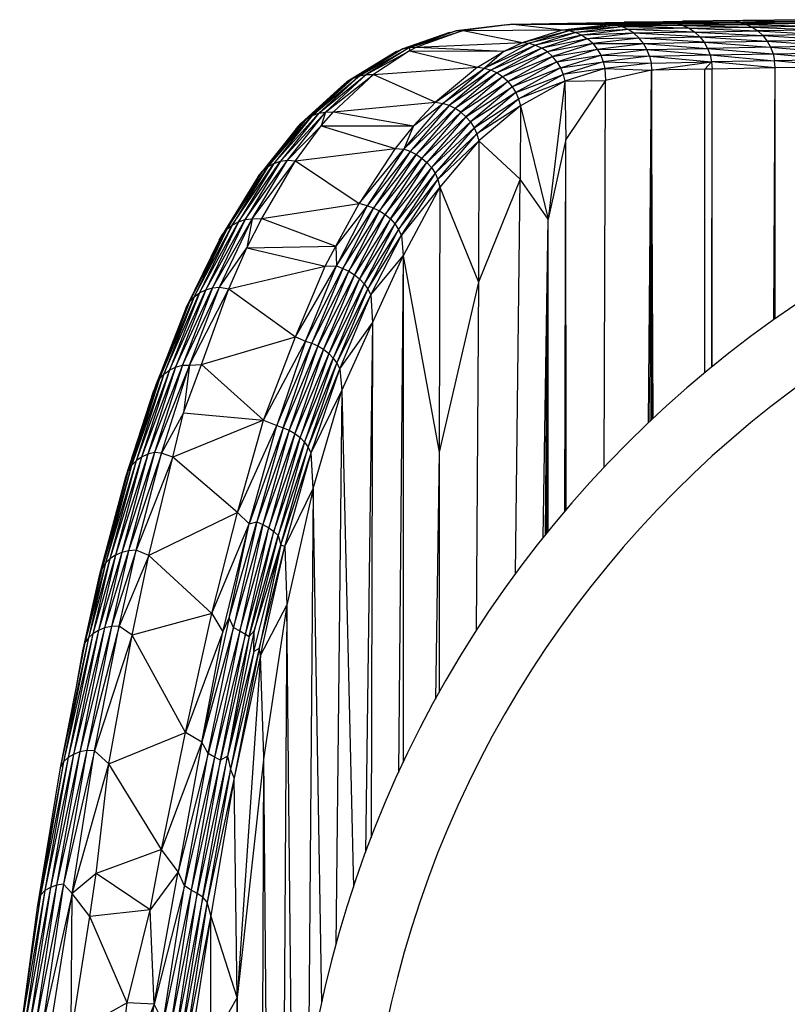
# Paper-space layout '_Izquierda' of a CAD drawing. Header units: millimetres. Extents: x -67 to 65, y -161 to 389.
# Tile 9 of 13: x -62 to -28, y 345 to 389. Entities that reach past the tile are written whole.
import ezdxf

# ---------------------------------------------------------------- set-up
doc = ezdxf.new("R2010")
doc.units = ezdxf.units.MM

psp = doc.layouts.new('_Izquierda')

# ---------------------------------------------------------------- linework, layer by layer
at = {"color": 7, "linetype": 'Continuous', "lineweight": 25}
for p, q in [((-40.408, 388.731), (-42.918, 388.434)), ((-40.704, 388.708), (-42.918, 388.434)), ((-40.408, 388.731), (-42.617, 388.451)), ((-40.704, 388.708), (-40.408, 388.731)), ((-40.408, 388.731), (-37.995, 388.779)), ((-40.408, 388.731), (-38.217, 388.483)), ((-40.408, 388.731), (-36.174, 388.72)), ((-38.217, 388.483), (-36.174, 388.72)), ((-38.217, 388.483), (-35.878, 388.694)), ((-37.995, 388.779), (-35.501, 388.822)), ((-37.995, 388.779), (-36.174, 388.72)), ((-37.995, 388.779), (-33.476, 388.774)), ((-37.923, 388.451), (-35.878, 388.694)), ((-36.174, 388.72), (-33.476, 388.774)), ((-36.174, 388.72), (-33.183, 388.747)), ((-36.174, 388.72), (-35.878, 388.694)), ((-35.878, 388.694), (-33.183, 388.747)), ((-35.59, 388.618), (-35.878, 388.694)), ((-35.878, 388.694), (-32.898, 388.672)), ((-32.898, 388.672), (-35.59, 388.618)), ((-35.501, 388.822), (-32.922, 388.862)), ((-35.501, 388.822), (-33.476, 388.774)), ((-30.671, 388.822), (-35.501, 388.822)), ((-33.476, 388.774), (-30.671, 388.822)), ((-33.476, 388.774), (-30.382, 388.796)), ((-33.476, 388.774), (-33.183, 388.747)), ((-33.183, 388.747), (-30.382, 388.796)), ((-33.183, 388.747), (-32.898, 388.672)), ((-33.183, 388.747), (-30.101, 388.721)), ((-30.249, 388.899), (-32.922, 388.862)), ((-32.922, 388.862), (-30.671, 388.822)), ((-32.898, 388.672), (-30.101, 388.721)), ((-32.898, 388.672), (-32.627, 388.55)), ((-32.898, 388.672), (-29.833, 388.598)), ((-30.249, 388.899), (-30.671, 388.822)), ((-30.671, 388.822), (-27.749, 388.866)), ((-30.671, 388.822), (-27.465, 388.84)), ((-30.671, 388.822), (-30.382, 388.796)), ((-27.465, 388.84), (-30.382, 388.796)), ((-30.382, 388.796), (-30.101, 388.721)), ((-30.382, 388.796), (-27.189, 388.765)), ((-27.474, 388.931), (-30.249, 388.899)), ((-30.249, 388.899), (-27.749, 388.866)), ((-27.189, 388.765), (-30.101, 388.721)), ((-30.101, 388.721), (-29.833, 388.598)), ((-30.101, 388.721), (-26.926, 388.643)), ((-26.926, 388.643), (-29.833, 388.598)), ((-42.918, 388.434), (-45.276, 387.636)), ((-43.213, 388.366), (-45.276, 387.636)), ((-44.977, 387.699), (-42.617, 388.451)), ((-42.918, 388.434), (-44.977, 387.699)), ((-42.617, 388.451), (-44.67, 387.711)), ((-43.213, 388.366), (-42.918, 388.434)), ((-42.918, 388.434), (-42.617, 388.451)), ((-42.617, 388.451), (-38.217, 388.483)), ((-42.617, 388.451), (-39.99, 387.923)), ((-39.99, 387.923), (-38.217, 388.483)), ((-39.99, 387.923), (-37.923, 388.451)), ((-39.697, 387.887), (-37.923, 388.451)), ((-37.637, 388.372), (-39.697, 387.887)), ((-37.637, 388.372), (-39.412, 387.804)), ((-37.364, 388.246), (-39.412, 387.804)), ((-37.364, 388.246), (-39.14, 387.677)), ((-38.217, 388.483), (-37.923, 388.451)), ((-35.59, 388.618), (-37.923, 388.451)), ((-37.923, 388.451), (-37.637, 388.372)), ((-35.59, 388.618), (-37.637, 388.372)), ((-35.317, 388.496), (-37.637, 388.372)), ((-37.637, 388.372), (-37.364, 388.246)), ((-35.317, 388.496), (-37.364, 388.246)), ((-35.064, 388.329), (-37.364, 388.246)), ((-37.364, 388.246), (-37.112, 388.079)), ((-35.064, 388.329), (-37.112, 388.079)), ((-35.317, 388.496), (-35.59, 388.618)), ((-32.627, 388.55), (-35.59, 388.618)), ((-32.627, 388.55), (-35.317, 388.496)), ((-35.064, 388.329), (-35.317, 388.496)), ((-32.377, 388.383), (-35.317, 388.496)), ((-32.377, 388.383), (-35.064, 388.329)), ((-34.839, 388.122), (-35.064, 388.329)), ((-32.154, 388.176), (-35.064, 388.329)), ((-32.627, 388.55), (-29.833, 388.598)), ((-32.627, 388.55), (-32.377, 388.383)), ((-32.627, 388.55), (-29.587, 388.432)), ((-32.377, 388.383), (-29.587, 388.432)), ((-32.377, 388.383), (-32.154, 388.176)), ((-32.377, 388.383), (-29.367, 388.226)), ((-32.154, 388.176), (-29.367, 388.226)), ((-29.833, 388.598), (-29.587, 388.432)), ((-29.833, 388.598), (-26.683, 388.476)), ((-26.683, 388.476), (-29.587, 388.432)), ((-29.587, 388.432), (-29.367, 388.226)), ((-29.587, 388.432), (-26.467, 388.27)), ((-26.467, 388.27), (-29.367, 388.226)), ((-29.367, 388.226), (-29.179, 387.985)), ((-29.367, 388.226), (-26.282, 388.029)), ((-44.67, 387.711), (-39.99, 387.923)), ((-41.672, 386.791), (-39.697, 387.887)), ((-39.412, 387.804), (-41.672, 386.791)), ((-39.412, 387.804), (-41.389, 386.704)), ((-40.807, 387.539), (-39.99, 387.923)), ((-40.807, 387.539), (-39.697, 387.887)), ((-39.99, 387.923), (-39.697, 387.887)), ((-39.697, 387.887), (-39.412, 387.804)), ((-39.412, 387.804), (-39.14, 387.677)), ((-37.112, 388.079), (-39.14, 387.677)), ((-37.112, 388.079), (-38.888, 387.509)), ((-36.886, 387.872), (-38.888, 387.509)), ((-36.886, 387.872), (-38.662, 387.303)), ((-34.839, 388.122), (-37.112, 388.079)), ((-36.886, 387.872), (-37.112, 388.079)), ((-34.839, 388.122), (-36.886, 387.872)), ((-36.886, 387.872), (-34.647, 387.88)), ((-36.886, 387.872), (-36.692, 387.632)), ((-36.692, 387.632), (-34.647, 387.88)), ((-34.839, 388.122), (-32.154, 388.176)), ((-34.647, 387.88), (-34.839, 388.122)), ((-31.964, 387.935), (-34.839, 388.122)), ((-34.647, 387.88), (-31.964, 387.935)), ((-34.492, 387.61), (-34.647, 387.88)), ((-34.647, 387.88), (-31.811, 387.665)), ((-32.154, 388.176), (-31.964, 387.935)), ((-32.154, 388.176), (-29.179, 387.985)), ((-31.964, 387.935), (-29.179, 387.985)), ((-31.964, 387.935), (-31.811, 387.665)), ((-31.964, 387.935), (-29.027, 387.714)), ((-26.282, 388.029), (-29.179, 387.985)), ((-29.179, 387.985), (-29.027, 387.714)), ((-29.179, 387.985), (-26.133, 387.759)), ((-26.133, 387.759), (-29.027, 387.714)), ((-45.56, 387.524), (-47.751, 386.181)), ((-45.276, 387.636), (-47.488, 386.338)), ((-45.56, 387.524), (-47.488, 386.338)), ((-47.2, 386.447), (-44.977, 387.699)), ((-45.276, 387.636), (-47.2, 386.447)), ((-44.977, 387.699), (-46.897, 386.505)), ((-46.897, 386.505), (-44.979, 387.553)), ((-44.979, 387.553), (-46.582, 386.51)), ((-45.56, 387.524), (-45.276, 387.636)), ((-45.276, 387.636), (-44.977, 387.699)), ((-44.67, 387.711), (-44.979, 387.553)), ((-44.977, 387.699), (-44.979, 387.553)), ((-44.979, 387.553), (-41.982, 386.831)), ((-44.979, 387.553), (-40.807, 387.539)), ((-44.977, 387.699), (-44.67, 387.711)), ((-44.67, 387.711), (-40.807, 387.539)), ((-41.982, 386.831), (-40.807, 387.539)), ((-40.807, 387.539), (-41.672, 386.791)), ((-39.14, 387.677), (-41.389, 386.704)), ((-39.14, 387.677), (-41.118, 386.576)), ((-38.888, 387.509), (-41.118, 386.576)), ((-38.888, 387.509), (-40.867, 386.408)), ((-38.888, 387.509), (-39.14, 387.677)), ((-38.662, 387.303), (-38.888, 387.509)), ((-38.662, 387.303), (-36.692, 387.632)), ((-38.468, 387.065), (-36.692, 387.632)), ((-38.468, 387.065), (-36.535, 387.364)), ((-38.309, 386.8), (-36.535, 387.364)), ((-36.692, 387.632), (-36.535, 387.364)), ((-36.692, 387.632), (-34.492, 387.61)), ((-36.535, 387.364), (-34.492, 387.61)), ((-36.535, 387.364), (-36.419, 387.074)), ((-36.535, 387.364), (-34.378, 387.316)), ((-34.492, 387.61), (-31.811, 387.665)), ((-34.378, 387.316), (-34.492, 387.61)), ((-34.492, 387.61), (-31.699, 387.372)), ((-34.378, 387.316), (-31.699, 387.372)), ((-29.027, 387.714), (-31.811, 387.665)), ((-31.811, 387.665), (-31.699, 387.372)), ((-31.811, 387.665), (-28.917, 387.422)), ((-31.699, 387.372), (-28.917, 387.422)), ((-31.699, 387.372), (-31.63, 387.064)), ((-31.699, 387.372), (-28.849, 387.114)), ((-29.027, 387.714), (-28.917, 387.422)), ((-29.027, 387.714), (-26.024, 387.467)), ((-28.917, 387.422), (-26.024, 387.467)), ((-28.917, 387.422), (-28.849, 387.114)), ((-28.917, 387.422), (-25.958, 387.159)), ((-38.662, 387.303), (-40.867, 386.408)), ((-40.64, 386.204), (-38.662, 387.303)), ((-40.64, 386.204), (-38.468, 387.065)), ((-38.468, 387.065), (-40.445, 385.969)), ((-38.468, 387.065), (-38.662, 387.303)), ((-38.468, 387.065), (-38.309, 386.8)), ((-38.309, 386.8), (-36.419, 387.074)), ((-36.419, 387.074), (-38.189, 386.513)), ((-34.378, 387.316), (-36.419, 387.074)), ((-36.419, 387.074), (-36.345, 386.77)), ((-36.419, 387.074), (-34.309, 387.008)), ((-34.309, 387.008), (-36.345, 386.77)), ((-34.378, 387.316), (-34.309, 387.008)), ((-34.378, 387.316), (-31.63, 387.064)), ((-34.309, 387.008), (-31.63, 387.064)), ((-34.309, 387.008), (-34.286, 386.693)), ((-34.286, 386.693), (-31.63, 387.064)), ((-31.925, 386.742), (-31.63, 387.064)), ((-28.849, 387.114), (-31.63, 387.064)), ((-31.63, 387.064), (-31.607, 386.748)), ((-28.826, 386.799), (-31.63, 387.064)), ((-25.958, 387.159), (-28.849, 387.114)), ((-28.826, 386.799), (-28.849, 387.114)), ((-25.936, 386.845), (-28.849, 387.114)), ((-48.998, 384.795), (-46.897, 386.505)), ((-48.691, 384.848), (-46.582, 386.51)), ((-46.897, 386.505), (-48.691, 384.848)), ((-46.582, 386.51), (-48.346, 384.856)), ((-47.2, 386.447), (-46.897, 386.505)), ((-46.897, 386.505), (-46.582, 386.51)), ((-46.582, 386.51), (-41.982, 386.831)), ((-46.582, 386.51), (-43.828, 385.289)), ((-41.982, 386.831), (-43.828, 385.289)), ((-43.828, 385.289), (-41.672, 386.791)), ((-43.515, 385.232), (-41.672, 386.791)), ((-41.389, 386.704), (-43.515, 385.232)), ((-41.389, 386.704), (-43.235, 385.14)), ((-41.118, 386.576), (-43.235, 385.14)), ((-41.118, 386.576), (-42.965, 385.012)), ((-41.982, 386.831), (-41.672, 386.791)), ((-41.672, 386.791), (-41.389, 386.704)), ((-41.118, 386.576), (-41.389, 386.704)), ((-40.867, 386.408), (-41.118, 386.576)), ((-38.309, 386.8), (-40.445, 385.969)), ((-38.309, 386.8), (-40.284, 385.708)), ((-40.284, 385.708), (-38.189, 386.513)), ((-40.162, 385.427), (-38.189, 386.513)), ((-38.309, 386.8), (-38.189, 386.513)), ((-36.345, 386.77), (-38.189, 386.513)), ((-38.189, 386.513), (-38.113, 386.21)), ((-36.345, 386.77), (-38.113, 386.21)), ((-36.345, 386.77), (-36.318, 386.247)), ((-36.345, 386.77), (-34.286, 386.693)), ((-34.286, 386.693), (-36.318, 386.247)), ((-34.417, 371.127), (-34.286, 386.693)), ((-34.345, 371.194), (-34.286, 386.693)), ((-31.925, 386.742), (-34.286, 386.693)), ((-34.286, 386.693), (-34.286, 371.251)), ((-34.218, 371.314), (-34.286, 386.693)), ((-31.931, 373.334), (-31.925, 386.742)), ((-31.607, 386.748), (-31.925, 386.742)), ((-31.622, 373.588), (-31.607, 386.748)), ((-28.826, 386.799), (-31.607, 386.748)), ((-31.602, 373.604), (-31.607, 386.748)), ((-28.882, 375.672), (-28.826, 386.799)), ((-25.936, 386.845), (-28.826, 386.799)), ((-28.825, 375.712), (-28.826, 386.799)), ((-47.751, 386.181), (-49.79, 384.341)), ((-47.488, 386.338), (-49.555, 384.538)), ((-47.751, 386.181), (-49.555, 384.538)), ((-49.289, 384.69), (-47.2, 386.447)), ((-47.488, 386.338), (-49.289, 384.69)), ((-47.2, 386.447), (-48.998, 384.795)), ((-47.984, 385.982), (-47.751, 386.181)), ((-47.751, 386.181), (-47.488, 386.338)), ((-47.488, 386.338), (-47.2, 386.447)), ((-40.867, 386.408), (-42.965, 385.012)), ((-40.867, 386.408), (-42.714, 384.845)), ((-42.714, 384.845), (-40.64, 386.204)), ((-40.64, 386.204), (-42.488, 384.644)), ((-40.64, 386.204), (-40.867, 386.408)), ((-40.64, 386.204), (-40.445, 385.969)), ((-38.113, 386.21), (-40.162, 385.427)), ((-38.113, 386.21), (-40.084, 385.121)), ((-38.113, 386.21), (-38.851, 380.117)), ((-38.113, 386.21), (-36.318, 386.247)), ((-38.113, 386.21), (-38.08, 383.64)), ((-36.318, 386.247), (-38.08, 383.64)), ((-36.374, 369.163), (-36.318, 386.247)), ((-47.984, 385.982), (-49.79, 384.341)), ((-42.488, 384.644), (-40.445, 385.969)), ((-40.445, 385.969), (-42.291, 384.413)), ((-40.284, 385.708), (-42.291, 384.413)), ((-40.284, 385.708), (-42.129, 384.157)), ((-40.445, 385.969), (-40.284, 385.708)), ((-40.284, 385.708), (-40.162, 385.427)), ((-48.346, 384.856), (-43.828, 385.289)), ((-45.241, 383.205), (-43.515, 385.232)), ((-43.828, 385.289), (-44.809, 384.235)), ((-44.809, 384.235), (-43.515, 385.232)), ((-43.828, 385.289), (-43.515, 385.232)), ((-43.235, 385.14), (-43.515, 385.232)), ((-42.129, 384.157), (-40.162, 385.427)), ((-42.005, 383.883), (-40.162, 385.427)), ((-40.162, 385.427), (-40.084, 385.121)), ((-50.975, 382.575), (-48.998, 384.795)), ((-50.681, 382.675), (-48.691, 384.848)), ((-48.998, 384.795), (-50.681, 382.675)), ((-50.372, 382.721), (-48.691, 384.848)), ((-49.289, 384.69), (-48.998, 384.795)), ((-48.998, 384.795), (-48.691, 384.848)), ((-48.884, 384.238), (-48.346, 384.856)), ((-48.691, 384.848), (-48.884, 384.238)), ((-48.691, 384.848), (-48.346, 384.856)), ((-48.346, 384.856), (-44.809, 384.235)), ((-43.235, 385.14), (-45.241, 383.205)), ((-43.235, 385.14), (-44.962, 383.107)), ((-42.965, 385.012), (-44.962, 383.107)), ((-42.965, 385.012), (-44.693, 382.979)), ((-44.693, 382.979), (-42.714, 384.845)), ((-42.714, 384.845), (-44.442, 382.815)), ((-42.965, 385.012), (-43.235, 385.14)), ((-42.714, 384.845), (-42.965, 385.012)), ((-42.714, 384.845), (-42.488, 384.644)), ((-40.084, 385.121), (-42.005, 383.883)), ((-40.084, 385.121), (-41.921, 383.572)), ((-40.084, 385.121), (-40.089, 381.88)), ((-40.084, 385.121), (-38.851, 380.117)), ((-49.79, 384.341), (-51.677, 382.004)), ((-49.555, 384.538), (-51.48, 382.235)), ((-49.79, 384.341), (-51.48, 382.235)), ((-51.243, 382.427), (-49.289, 384.69)), ((-49.555, 384.538), (-51.243, 382.427)), ((-49.289, 384.69), (-50.975, 382.575)), ((-49.986, 384.107), (-49.79, 384.341)), ((-49.79, 384.341), (-49.555, 384.538)), ((-49.555, 384.538), (-49.289, 384.69)), ((-44.442, 382.815), (-42.488, 384.644)), ((-42.488, 384.644), (-44.216, 382.618)), ((-44.216, 382.618), (-42.291, 384.413)), ((-42.291, 384.413), (-44.018, 382.392)), ((-42.488, 384.644), (-42.291, 384.413)), ((-42.291, 384.413), (-42.129, 384.157)), ((-49.986, 384.107), (-51.677, 382.004)), ((-50.372, 382.721), (-48.884, 384.238)), ((-50.023, 382.699), (-48.884, 384.238)), ((-48.884, 384.238), (-45.622, 383.239)), ((-48.884, 384.238), (-44.809, 384.235)), ((-44.809, 384.235), (-45.622, 383.239)), ((-44.809, 384.235), (-45.241, 383.205)), ((-42.129, 384.157), (-44.018, 382.392)), ((-42.129, 384.157), (-43.855, 382.142)), ((-43.855, 382.142), (-42.005, 383.883)), ((-43.728, 381.874), (-42.005, 383.883)), ((-42.129, 384.157), (-42.005, 383.883)), ((-42.005, 383.883), (-41.921, 383.572)), ((-41.921, 383.572), (-43.728, 381.874)), ((-41.921, 383.572), (-43.642, 381.526)), ((-41.921, 383.572), (-41.94, 377.326)), ((-41.921, 383.572), (-40.089, 381.88)), ((-38.08, 383.64), (-38.851, 380.117)), ((-38.114, 367.22), (-38.08, 383.64)), ((-38.061, 367.282), (-38.08, 383.64)), ((-50.023, 382.699), (-45.622, 383.239)), ((-45.622, 383.239), (-47.212, 380.807)), ((-47.212, 380.807), (-45.241, 383.205)), ((-45.241, 383.205), (-46.85, 380.704)), ((-44.962, 383.107), (-46.85, 380.704)), ((-44.962, 383.107), (-46.573, 380.605)), ((-46.573, 380.605), (-44.693, 382.979)), ((-44.693, 382.979), (-46.305, 380.479)), ((-45.622, 383.239), (-45.241, 383.205)), ((-44.962, 383.107), (-45.241, 383.205)), ((-44.693, 382.979), (-44.962, 383.107)), ((-44.693, 382.979), (-44.442, 382.815)), ((-52.816, 379.854), (-50.975, 382.575)), ((-52.545, 379.998), (-50.681, 382.675)), ((-50.975, 382.575), (-52.545, 379.998)), ((-52.248, 380.093), (-50.372, 382.721)), ((-50.681, 382.675), (-52.248, 380.093)), ((-51.936, 380.129), (-50.372, 382.721)), ((-51.936, 380.129), (-50.023, 382.699)), ((-51.51, 380.15), (-50.023, 382.699)), ((-51.243, 382.427), (-50.975, 382.575)), ((-50.975, 382.575), (-50.681, 382.675)), ((-50.681, 382.675), (-50.372, 382.721)), ((-50.372, 382.721), (-50.023, 382.699)), ((-50.023, 382.699), (-47.212, 380.807)), ((-46.305, 380.479), (-44.442, 382.815)), ((-44.442, 382.815), (-46.054, 380.318)), ((-46.054, 380.318), (-44.216, 382.618)), ((-45.828, 380.126), (-44.216, 382.618)), ((-44.442, 382.815), (-44.216, 382.618)), ((-44.216, 382.618), (-44.018, 382.392)), ((-51.48, 382.235), (-53.251, 379.442)), ((-53.053, 379.668), (-51.243, 382.427)), ((-51.48, 382.235), (-53.053, 379.668)), ((-51.243, 382.427), (-52.816, 379.854)), ((-51.677, 382.004), (-51.48, 382.235)), ((-51.48, 382.235), (-51.243, 382.427)), ((-44.018, 382.392), (-45.828, 380.126)), ((-44.018, 382.392), (-45.63, 379.906)), ((-43.855, 382.142), (-45.63, 379.906)), ((-43.855, 382.142), (-45.465, 379.664)), ((-44.018, 382.392), (-43.855, 382.142)), ((-43.855, 382.142), (-43.728, 381.874)), ((-51.677, 382.004), (-53.251, 379.442)), ((-45.465, 379.664), (-43.728, 381.874)), ((-45.336, 379.403), (-43.728, 381.874)), ((-43.728, 381.874), (-43.642, 381.526)), ((-40.089, 381.88), (-41.94, 377.326)), ((-40.296, 364.459), (-40.089, 381.88)), ((-38.851, 380.117), (-40.089, 381.88)), ((-43.642, 381.526), (-45.336, 379.403)), ((-43.642, 381.526), (-45.258, 378.495)), ((-43.642, 381.526), (-43.673, 369.819)), ((-43.642, 381.526), (-41.94, 377.326)), ((-51.51, 380.15), (-47.212, 380.807)), ((-48.246, 378.914), (-47.212, 380.807)), ((-46.85, 380.704), (-47.212, 380.807)), ((-46.85, 380.704), (-48.246, 378.914)), ((-46.85, 380.704), (-48.214, 378.048)), ((-48.214, 378.048), (-46.573, 380.605)), ((-46.573, 380.605), (-47.933, 377.941)), ((-47.933, 377.941), (-46.305, 380.479)), ((-46.305, 380.479), (-47.665, 377.817)), ((-46.573, 380.605), (-46.85, 380.704)), ((-46.573, 380.605), (-46.305, 380.479)), ((-46.305, 380.479), (-46.054, 380.318)), ((-54.263, 376.856), (-52.545, 379.998)), ((-53.99, 376.994), (-52.248, 380.093)), ((-52.545, 379.998), (-53.99, 376.994)), ((-53.691, 377.084), (-51.936, 380.129)), ((-52.248, 380.093), (-53.691, 377.084)), ((-53.383, 377.106), (-51.936, 380.129)), ((-52.816, 379.854), (-52.545, 379.998)), ((-52.545, 379.998), (-52.248, 380.093)), ((-52.248, 380.093), (-51.936, 380.129)), ((-52.174, 378.853), (-51.51, 380.15)), ((-51.936, 380.129), (-52.174, 378.853)), ((-51.936, 380.129), (-51.51, 380.15)), ((-51.51, 380.15), (-48.246, 378.914)), ((-47.665, 377.817), (-46.054, 380.318)), ((-47.415, 377.659), (-46.054, 380.318)), ((-45.828, 380.126), (-47.415, 377.659)), ((-45.828, 380.126), (-47.189, 377.471)), ((-46.054, 380.318), (-45.828, 380.126)), ((-45.828, 380.126), (-45.63, 379.906)), ((-39.076, 366.051), (-38.851, 380.117)), ((-38.978, 366.174), (-38.851, 380.117)), ((-38.933, 366.23), (-38.851, 380.117)), ((-38.894, 366.278), (-38.851, 380.117)), ((-38.854, 366.327), (-38.851, 380.117)), ((-54.7, 376.457), (-53.053, 379.668)), ((-54.502, 376.676), (-52.816, 379.854)), ((-53.053, 379.668), (-54.502, 376.676)), ((-52.816, 379.854), (-54.263, 376.856)), ((-53.251, 379.442), (-53.053, 379.668)), ((-53.053, 379.668), (-52.816, 379.854)), ((-45.63, 379.906), (-47.189, 377.471)), ((-45.63, 379.906), (-46.991, 377.257)), ((-45.465, 379.664), (-46.991, 377.257)), ((-46.825, 377.022), (-45.465, 379.664)), ((-45.63, 379.906), (-45.465, 379.664)), ((-45.336, 379.403), (-45.465, 379.664)), ((-53.251, 379.442), (-54.852, 376.207)), ((-53.403, 379.185), (-54.852, 376.207)), ((-53.251, 379.442), (-54.7, 376.457)), ((-53.403, 379.185), (-53.251, 379.442)), ((-46.825, 377.022), (-45.336, 379.403)), ((-46.696, 376.764), (-45.336, 379.403)), ((-45.336, 379.403), (-45.258, 378.495)), ((-53.383, 377.106), (-52.174, 378.853)), ((-52.972, 377.032), (-52.174, 378.853)), ((-52.174, 378.853), (-48.246, 378.914)), ((-52.174, 378.853), (-48.709, 378.042)), ((-48.709, 378.042), (-48.246, 378.914)), ((-48.246, 378.914), (-48.214, 378.048)), ((-46.696, 376.764), (-45.258, 378.495)), ((-46.626, 375.54), (-45.258, 378.495)), ((-45.258, 378.495), (-45.471, 355.652)), ((-45.258, 378.495), (-45.262, 356.102)), ((-45.258, 378.495), (-43.673, 369.819)), ((-52.972, 377.032), (-48.709, 378.042)), ((-50.024, 374.908), (-48.214, 378.048)), ((-50.024, 374.908), (-48.709, 378.042)), ((-49.584, 374.728), (-48.214, 378.048)), ((-49.584, 374.728), (-47.933, 377.941)), ((-47.933, 377.941), (-49.3, 374.637)), ((-49.3, 374.637), (-47.665, 377.817)), ((-49.032, 374.517), (-47.665, 377.817)), ((-48.709, 378.042), (-48.214, 378.048)), ((-48.214, 378.048), (-47.933, 377.941)), ((-47.933, 377.941), (-47.665, 377.817)), ((-47.665, 377.817), (-47.415, 377.659)), ((-47.415, 377.659), (-49.032, 374.517)), ((-47.415, 377.659), (-48.783, 374.364)), ((-47.189, 377.471), (-48.783, 374.364)), ((-47.189, 377.471), (-48.556, 374.182)), ((-47.415, 377.659), (-47.189, 377.471)), ((-47.189, 377.471), (-46.991, 377.257)), ((-41.94, 377.326), (-43.673, 369.819)), ((-41.94, 377.326), (-42.031, 361.938)), ((-55.597, 373.439), (-53.99, 376.994)), ((-55.322, 373.57), (-53.691, 377.084)), ((-53.99, 376.994), (-55.322, 373.57)), ((-55.021, 373.656), (-53.383, 377.106)), ((-53.691, 377.084), (-55.021, 373.656)), ((-54.706, 373.657), (-53.383, 377.106)), ((-54.706, 373.657), (-52.972, 377.032)), ((-54.263, 376.856), (-53.99, 376.994)), ((-54.172, 373.697), (-52.972, 377.032)), ((-53.99, 376.994), (-53.691, 377.084)), ((-53.691, 377.084), (-53.383, 377.106)), ((-53.383, 377.106), (-52.972, 377.032)), ((-52.972, 377.032), (-50.024, 374.908)), ((-46.991, 377.257), (-48.556, 374.182)), ((-46.991, 377.257), (-48.358, 373.976)), ((-48.358, 373.976), (-46.825, 377.022)), ((-48.191, 373.75), (-46.825, 377.022)), ((-46.991, 377.257), (-46.825, 377.022)), ((-46.825, 377.022), (-46.696, 376.764)), ((-56.186, 372.813), (-54.7, 376.457)), ((-56.035, 373.055), (-54.502, 376.676)), ((-54.7, 376.457), (-56.035, 373.055)), ((-55.837, 373.265), (-54.263, 376.856)), ((-54.502, 376.676), (-55.837, 373.265)), ((-54.263, 376.856), (-55.597, 373.439)), ((-54.852, 376.207), (-54.7, 376.457)), ((-54.7, 376.457), (-54.502, 376.676)), ((-54.502, 376.676), (-54.263, 376.856)), ((-48.191, 373.75), (-46.696, 376.764)), ((-48.061, 373.498), (-46.696, 376.764)), ((-46.696, 376.764), (-46.626, 375.54)), ((-54.852, 376.207), (-56.186, 372.813)), ((-48.061, 373.498), (-46.626, 375.54)), ((-47.977, 372.543), (-46.626, 375.54)), ((-46.626, 375.54), (-46.922, 352.129)), ((-46.626, 375.54), (-46.683, 352.766)), ((-54.172, 373.697), (-50.024, 374.908)), ((-51.432, 371.228), (-50.024, 374.908)), ((-51.432, 371.228), (-49.584, 374.728)), ((-49.584, 374.728), (-50.854, 370.99)), ((-50.024, 374.908), (-49.584, 374.728)), ((-49.584, 374.728), (-49.3, 374.637)), ((-50.854, 370.99), (-49.3, 374.637)), ((-50.566, 370.898), (-49.3, 374.637)), ((-49.032, 374.517), (-50.566, 370.898)), ((-49.032, 374.517), (-50.298, 370.783)), ((-48.783, 374.364), (-50.298, 370.783)), ((-48.783, 374.364), (-50.049, 370.636)), ((-49.3, 374.637), (-49.032, 374.517)), ((-49.032, 374.517), (-48.783, 374.364)), ((-48.783, 374.364), (-48.556, 374.182)), ((-48.556, 374.182), (-50.049, 370.636)), ((-48.556, 374.182), (-49.823, 370.462)), ((-49.823, 370.462), (-48.358, 373.976)), ((-48.358, 373.976), (-49.624, 370.264)), ((-48.556, 374.182), (-48.358, 373.976)), ((-48.358, 373.976), (-48.191, 373.75)), ((-55.597, 373.439), (-57.067, 369.431)), ((-55.322, 373.57), (-56.827, 369.597)), ((-55.597, 373.439), (-56.827, 369.597)), ((-55.021, 373.656), (-56.551, 369.721)), ((-55.322, 373.57), (-56.551, 369.721)), ((-54.706, 373.657), (-56.248, 369.801)), ((-55.021, 373.656), (-56.248, 369.801)), ((-55.943, 369.771), (-54.706, 373.657)), ((-55.837, 373.265), (-55.597, 373.439)), ((-55.597, 373.439), (-55.322, 373.57)), ((-55.322, 373.57), (-55.021, 373.656)), ((-55.021, 373.656), (-54.706, 373.657)), ((-54.978, 371.548), (-54.172, 373.697)), ((-54.706, 373.657), (-54.978, 371.548)), ((-54.706, 373.657), (-54.172, 373.697)), ((-51.432, 371.228), (-54.172, 373.697)), ((-49.624, 370.264), (-48.191, 373.75)), ((-49.458, 370.044), (-48.191, 373.75)), ((-49.458, 370.044), (-48.061, 373.498)), ((-49.326, 369.794), (-48.061, 373.498)), ((-48.191, 373.75), (-48.061, 373.498)), ((-48.061, 373.498), (-47.977, 372.543)), ((-56.035, 373.055), (-57.417, 368.998)), ((-55.837, 373.265), (-57.266, 369.23)), ((-56.035, 373.055), (-57.266, 369.23)), ((-55.837, 373.265), (-57.067, 369.431)), ((-56.186, 372.813), (-56.035, 373.055)), ((-56.035, 373.055), (-55.837, 373.265)), ((-56.186, 372.813), (-57.515, 368.732)), ((-57.515, 368.732), (-56.286, 372.543)), ((-57.417, 368.998), (-56.186, 372.813)), ((-56.186, 372.813), (-56.286, 372.543)), ((-49.326, 369.794), (-47.977, 372.543)), ((-49.244, 368.208), (-47.977, 372.543)), ((-47.977, 372.543), (-48.236, 348.022)), ((-47.977, 372.543), (-47.462, 350.585)), ((-54.978, 371.548), (-55.943, 369.771)), ((-55.445, 369.596), (-54.978, 371.548)), ((-51.432, 371.228), (-55.445, 369.596)), ((-54.978, 371.548), (-51.432, 371.228)), ((-52.579, 367.146), (-51.432, 371.228)), ((-51.432, 371.228), (-50.854, 370.99)), ((-52.579, 367.146), (-50.854, 370.99)), ((-52.065, 366.65), (-50.854, 370.99)), ((-50.566, 370.898), (-52.065, 366.65)), ((-50.566, 370.898), (-51.726, 366.738)), ((-50.298, 370.783), (-51.726, 366.738)), ((-50.298, 370.783), (-51.459, 366.619)), ((-50.854, 370.99), (-50.566, 370.898)), ((-50.566, 370.898), (-50.298, 370.783)), ((-50.298, 370.783), (-50.049, 370.636)), ((-50.049, 370.636), (-51.459, 366.619)), ((-50.049, 370.636), (-51.208, 366.476)), ((-51.208, 366.476), (-49.823, 370.462)), ((-49.823, 370.462), (-50.986, 366.311)), ((-50.049, 370.636), (-49.823, 370.462)), ((-49.823, 370.462), (-49.624, 370.264)), ((-50.986, 366.311), (-49.624, 370.264)), ((-49.624, 370.264), (-50.794, 366.134)), ((-49.458, 370.044), (-50.794, 366.134)), ((-50.675, 365.719), (-49.458, 370.044)), ((-49.624, 370.264), (-49.458, 370.044)), ((-49.326, 369.794), (-49.458, 370.044)), ((-56.827, 369.597), (-58.221, 365.107)), ((-56.551, 369.721), (-57.979, 365.265)), ((-56.827, 369.597), (-57.979, 365.265)), ((-56.248, 369.801), (-57.702, 365.385)), ((-56.551, 369.721), (-57.702, 365.385)), ((-56.248, 369.801), (-57.397, 365.462)), ((-55.943, 369.771), (-57.397, 365.462)), ((-56.827, 369.597), (-57.067, 369.431)), ((-57.066, 365.487), (-55.943, 369.771)), ((-55.445, 369.596), (-57.066, 365.487)), ((-56.551, 369.721), (-56.827, 369.597)), ((-56.248, 369.801), (-56.551, 369.721)), ((-56.505, 365.254), (-55.445, 369.596)), ((-55.943, 369.771), (-56.248, 369.801)), ((-55.445, 369.596), (-55.943, 369.771)), ((-52.579, 367.146), (-55.445, 369.596)), ((-50.675, 365.719), (-49.326, 369.794)), ((-50.487, 365.642), (-49.326, 369.794)), ((-49.244, 368.208), (-49.326, 369.794)), ((-43.673, 369.819), (-43.838, 358.904)), ((-43.673, 369.819), (-43.674, 359.2)), ((-57.266, 369.23), (-58.571, 364.691)), ((-57.067, 369.431), (-58.42, 364.914)), ((-57.266, 369.23), (-58.42, 364.914)), ((-57.067, 369.431), (-58.221, 365.107)), ((-57.266, 369.23), (-57.417, 368.998)), ((-57.067, 369.431), (-57.266, 369.23)), ((-57.417, 368.998), (-58.668, 364.417)), ((-58.668, 364.417), (-57.515, 368.732)), ((-58.571, 364.691), (-57.417, 368.998)), ((-57.417, 368.998), (-57.515, 368.732)), ((-50.487, 365.642), (-49.244, 368.208)), ((-49.244, 368.208), (-50.412, 363.05)), ((-49.244, 368.208), (-49.456, 342.213)), ((-48.863, 345.46), (-49.244, 368.208)), ((-52.579, 367.146), (-56.505, 365.254)), ((-53.716, 362.688), (-52.579, 367.146)), ((-52.579, 367.146), (-52.065, 366.65)), ((-53.716, 362.688), (-52.065, 366.65)), ((-53.233, 361.87), (-52.065, 366.65)), ((-52.961, 362.498), (-51.726, 366.738)), ((-52.961, 362.498), (-52.065, 366.65)), ((-51.726, 366.738), (-52.768, 362.069)), ((-52.768, 362.069), (-51.459, 366.619)), ((-51.459, 366.619), (-52.486, 361.92)), ((-52.486, 361.92), (-51.208, 366.476)), ((-52.228, 361.768), (-51.208, 366.476)), ((-52.065, 366.65), (-51.726, 366.738)), ((-51.726, 366.738), (-51.459, 366.619)), ((-51.459, 366.619), (-51.208, 366.476)), ((-51.208, 366.476), (-50.986, 366.311)), ((-52.228, 361.768), (-50.986, 366.311)), ((-52.065, 361.674), (-50.986, 366.311)), ((-52.065, 361.674), (-50.794, 366.134)), ((-50.794, 366.134), (-51.854, 361.917)), ((-50.986, 366.311), (-50.794, 366.134)), ((-50.794, 366.134), (-50.675, 365.719)), ((-51.861, 361.005), (-50.675, 365.719)), ((-51.854, 361.917), (-50.675, 365.719)), ((-50.675, 365.719), (-51.634, 361.136)), ((-51.634, 361.136), (-50.487, 365.642)), ((-51.563, 360.825), (-50.487, 365.642)), ((-50.675, 365.719), (-50.487, 365.642)), ((-50.487, 365.642), (-50.412, 363.05)), ((-57.979, 365.265), (-58.977, 361.792)), ((-57.702, 365.385), (-58.736, 361.94)), ((-57.979, 365.265), (-58.736, 361.94)), ((-57.397, 365.462), (-58.459, 362.049)), ((-57.702, 365.385), (-58.459, 362.049)), ((-57.979, 365.265), (-58.221, 365.107)), ((-57.066, 365.487), (-58.154, 362.115)), ((-57.397, 365.462), (-58.154, 362.115)), ((-57.702, 365.385), (-57.979, 365.265)), ((-57.82, 362.126), (-57.066, 365.487)), ((-56.505, 365.254), (-57.82, 362.126)), ((-57.397, 365.462), (-57.702, 365.385)), ((-57.066, 365.487), (-57.397, 365.462)), ((-57.24, 361.722), (-56.505, 365.254)), ((-56.505, 365.254), (-57.066, 365.487)), ((-53.716, 362.688), (-56.505, 365.254)), ((-59.423, 361.037), (-58.571, 364.691)), ((-58.42, 364.914), (-59.326, 361.39)), ((-58.571, 364.691), (-59.326, 361.39)), ((-58.221, 365.107), (-59.176, 361.609)), ((-58.42, 364.914), (-59.176, 361.609)), ((-58.221, 365.107), (-58.977, 361.792)), ((-58.571, 364.691), (-58.668, 364.417)), ((-58.42, 364.914), (-58.571, 364.691)), ((-58.221, 365.107), (-58.42, 364.914)), ((-59.423, 361.037), (-58.668, 364.417)), ((-51.563, 360.825), (-50.412, 363.05)), ((-50.412, 363.05), (-51.421, 356.351)), ((-50.412, 363.05), (-50.853, 286.393)), ((-49.766, 304.163), (-50.412, 363.05)), ((-53.716, 362.688), (-57.24, 361.722)), ((-54.884, 357.427), (-53.716, 362.688)), ((-53.716, 362.688), (-53.233, 361.87)), ((-58.154, 362.115), (-59.553, 356.568)), ((-57.82, 362.126), (-59.247, 356.633)), ((-58.154, 362.115), (-59.247, 356.633)), ((-58.906, 356.619), (-57.82, 362.126)), ((-58.154, 362.115), (-58.459, 362.049)), ((-57.82, 362.126), (-58.154, 362.115)), ((-57.24, 361.722), (-57.82, 362.126)), ((-52.961, 362.498), (-54.155, 356.994)), ((-53.233, 361.87), (-52.961, 362.498)), ((-52.768, 362.069), (-52.961, 362.498)), ((-58.977, 361.792), (-60.272, 356.133)), ((-58.736, 361.94), (-60.073, 356.316)), ((-58.977, 361.792), (-60.073, 356.316)), ((-58.459, 362.049), (-59.831, 356.46)), ((-58.736, 361.94), (-59.831, 356.46)), ((-58.459, 362.049), (-59.553, 356.568)), ((-58.977, 361.792), (-59.176, 361.609)), ((-58.736, 361.94), (-58.977, 361.792)), ((-57.24, 361.722), (-58.906, 356.619)), ((-58.459, 362.049), (-58.736, 361.94)), ((-58.268, 356.046), (-57.24, 361.722)), ((-54.884, 357.427), (-57.24, 361.722)), ((-53.233, 361.87), (-54.884, 357.427)), ((-52.768, 362.069), (-54.155, 356.994)), ((-54.155, 356.994), (-53.233, 361.87)), ((-53.886, 356.499), (-52.768, 362.069)), ((-52.486, 361.92), (-53.886, 356.499)), ((-52.486, 361.92), (-53.6, 356.339)), ((-52.228, 361.768), (-53.6, 356.339)), ((-53.338, 356.203), (-52.228, 361.768)), ((-52.065, 361.674), (-53.338, 356.203)), ((-51.854, 361.917), (-53.03, 356.373)), ((-52.065, 361.674), (-53.03, 356.373)), ((-52.768, 362.069), (-52.486, 361.92)), ((-52.486, 361.92), (-52.228, 361.768)), ((-52.228, 361.768), (-52.065, 361.674)), ((-51.854, 361.917), (-52.065, 361.674)), ((-51.861, 361.005), (-51.854, 361.917)), ((-59.176, 361.609), (-60.422, 355.86)), ((-59.326, 361.39), (-60.422, 355.86)), ((-59.176, 361.609), (-60.272, 356.133)), ((-59.326, 361.39), (-59.423, 361.037)), ((-59.176, 361.609), (-59.326, 361.39)), ((-59.693, 359.535), (-59.423, 361.037)), ((-51.861, 361.005), (-53.03, 356.373)), ((-51.634, 361.136), (-52.896, 355.801)), ((-51.861, 361.005), (-52.896, 355.801)), ((-51.634, 361.136), (-52.739, 355.42)), ((-51.563, 360.825), (-52.739, 355.42)), ((-51.563, 360.825), (-52.601, 345.714)), ((-51.634, 361.136), (-51.861, 361.005)), ((-51.563, 360.825), (-51.634, 361.136)), ((-51.421, 356.351), (-51.563, 360.825)), ((-58.268, 356.046), (-54.884, 357.427)), ((-55.943, 352.257), (-54.884, 357.427)), ((-54.155, 356.994), (-54.884, 357.427)), ((-54.155, 356.994), (-55.943, 352.257)), ((-54.155, 356.994), (-55.215, 351.262)), ((-53.886, 356.499), (-54.155, 356.994)), ((-59.831, 356.46), (-61.098, 350.441)), ((-59.553, 356.568), (-60.856, 350.58)), ((-59.831, 356.46), (-60.856, 350.58)), ((-59.247, 356.633), (-60.578, 350.682)), ((-59.553, 356.568), (-60.578, 350.682)), ((-59.247, 356.633), (-60.271, 350.725)), ((-58.906, 356.619), (-60.271, 350.725)), ((-59.831, 356.46), (-60.073, 356.316)), ((-59.899, 350.306), (-58.906, 356.619)), ((-59.553, 356.568), (-59.831, 356.46)), ((-59.247, 356.633), (-59.553, 356.568)), ((-58.906, 356.619), (-59.247, 356.633)), ((-58.268, 356.046), (-58.906, 356.619)), ((-53.886, 356.499), (-55.215, 351.262)), ((-54.923, 350.65), (-53.886, 356.499)), ((-53.6, 356.339), (-53.886, 356.499)), ((-60.272, 356.133), (-61.446, 349.687)), ((-60.073, 356.316), (-61.297, 350.237)), ((-60.272, 356.133), (-61.297, 350.237)), ((-60.073, 356.316), (-61.098, 350.441)), ((-60.272, 356.133), (-60.422, 355.86)), ((-60.073, 356.316), (-60.272, 356.133)), ((-59.899, 350.306), (-58.268, 356.046)), ((-58.833, 351.195), (-58.268, 356.046)), ((-55.943, 352.257), (-58.268, 356.046)), ((-53.6, 356.339), (-54.923, 350.65)), ((-53.6, 356.339), (-54.632, 350.456)), ((-53.338, 356.203), (-54.632, 350.456)), ((-53.03, 356.373), (-54.362, 350.317)), ((-54.362, 350.317), (-53.338, 356.203)), ((-54.124, 350.144), (-53.03, 356.373)), ((-53.338, 356.203), (-53.6, 356.339)), ((-53.03, 356.373), (-53.338, 356.203)), ((-53.03, 356.373), (-52.896, 355.801)), ((-51.421, 356.351), (-52.601, 345.714)), ((-51.817, 262.897), (-51.421, 356.351)), ((-50.853, 286.393), (-51.421, 356.351)), ((-60.422, 355.86), (-61.446, 349.687)), ((-52.896, 355.801), (-54.124, 350.144)), ((-52.896, 355.801), (-53.927, 349.927)), ((-52.739, 355.42), (-52.896, 355.801)), ((-52.739, 355.42), (-53.927, 349.927)), ((-52.739, 355.42), (-53.77, 349.344)), ((-52.601, 345.714), (-52.739, 355.42)), ((-55.943, 352.257), (-58.833, 351.195)), ((-56.45, 349.588), (-55.943, 352.257)), ((-55.215, 351.262), (-55.943, 352.257)), ((-55.215, 351.262), (-56.45, 349.588)), ((-56.268, 345.425), (-55.215, 351.262)), ((-54.923, 350.65), (-55.215, 351.262)), ((-58.833, 351.195), (-59.899, 350.306)), ((-59.112, 349.3), (-58.833, 351.195)), ((-56.45, 349.588), (-58.833, 351.195)), ((-61.098, 350.441), (-62.212, 344.085)), ((-60.856, 350.58), (-62.014, 344.338)), ((-61.098, 350.441), (-62.014, 344.338)), ((-60.578, 350.682), (-61.773, 344.472)), ((-60.856, 350.58), (-61.773, 344.472)), ((-60.271, 350.725), (-61.496, 344.563)), ((-60.578, 350.682), (-61.496, 344.563)), ((-61.098, 350.441), (-61.297, 350.237)), ((-60.271, 350.725), (-61.195, 344.535)), ((-60.856, 350.58), (-61.098, 350.441)), ((-60.578, 350.682), (-60.856, 350.58)), ((-60.271, 350.725), (-60.578, 350.682)), ((-59.899, 350.306), (-60.271, 350.725)), ((-54.923, 350.65), (-56.268, 345.425)), ((-55.864, 344.625), (-54.923, 350.65)), ((-54.632, 350.456), (-55.864, 344.625)), ((-54.632, 350.456), (-55.563, 344.362)), ((-54.632, 350.456), (-54.923, 350.65)), ((-54.362, 350.317), (-54.632, 350.456)), ((-61.297, 350.237), (-62.212, 344.085)), ((-61.297, 350.237), (-61.446, 349.687)), ((-59.899, 350.306), (-61.195, 344.535)), ((-60.951, 343.675), (-59.899, 350.306)), ((-59.932, 344.106), (-59.899, 350.306)), ((-59.112, 349.3), (-59.899, 350.306)), ((-54.362, 350.317), (-55.563, 344.362)), ((-55.293, 344.197), (-54.362, 350.317)), ((-54.124, 350.144), (-55.293, 344.197)), ((-55.056, 344.031), (-54.124, 350.144)), ((-53.927, 349.927), (-55.056, 344.031)), ((-53.927, 349.927), (-54.856, 343.83)), ((-54.124, 350.144), (-54.362, 350.317)), ((-53.927, 349.927), (-54.124, 350.144)), ((-53.77, 349.344), (-53.927, 349.927)), ((-61.446, 349.687), (-62.076, 344.997)), ((-56.45, 349.588), (-59.112, 349.3)), ((-57.456, 345.475), (-56.45, 349.588)), ((-56.268, 345.425), (-56.45, 349.588)), ((-59.932, 344.106), (-59.112, 349.3)), ((-57.456, 345.475), (-59.112, 349.3)), ((-53.77, 349.344), (-54.856, 343.83)), ((-53.77, 349.344), (-54.706, 343.273)), ((-53.756, 343.675), (-53.77, 349.344)), ((-52.601, 345.714), (-53.77, 349.344)), ((-52.601, 345.714), (-53.756, 343.675)), ((-52.601, 345.714), (-53.566, 255.282)), ((-52.592, 194.427), (-52.601, 345.714)), ((-51.817, 262.897), (-52.601, 345.714)), ((-57.456, 345.475), (-59.932, 344.106)), ((-58.041, 340.963), (-57.456, 345.475)), ((-56.268, 345.425), (-58.041, 340.963)), ((-56.268, 345.425), (-57.456, 345.475)), ((-57.141, 339.451), (-56.268, 345.425)), ((-55.864, 344.625), (-56.268, 345.425))]:
    psp.add_line(p, q, dxfattribs=at)
for radius in [50, 47]:
    psp.add_arc((0, 334.857), radius, 90, 270, dxfattribs=at)

doc.saveas('drawing.dxf')
